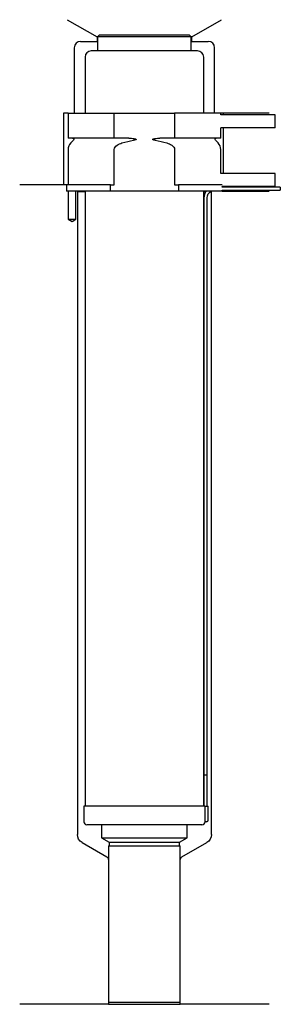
# Model space of a CAD drawing. Header units: millimetres. Extents: x 24 to 108, y 24 to 340.
import ezdxf

# ---------------------------------------------------------------- set-up
doc = ezdxf.new("R2010")
doc.units = ezdxf.units.MM
for name, color, linetype in [('201', 7, 'Continuous'), ('30', 7, 'Continuous'), ('32', 7, 'Continuous')]:
    doc.layers.add(name, color=color, linetype=linetype)

msp = doc.modelspace()

# ---------------------------------------------------------------- linework, layer by layer
at = {"layer": '201', "color": 113}
for p, q in [((39.52, 339.61), (49.05, 334.11)), ((79.45, 334.11), (88.98, 339.61)), ((43.75, 332.61), (49.05, 332.61)), ((49.25, 334.11), (49.05, 334.11)), ((49.05, 334.11), (49.05, 332.61)), ((49.05, 332.61), (49.25, 332.61)), ((79.45, 334.11), (79.25, 334.11)), ((79.25, 332.61), (79.45, 332.61)), ((79.45, 332.61), (79.45, 334.11)), ((79.45, 332.61), (84.75, 332.61)), ((41.75, 330.61), (41.75, 309.61)), ((86.75, 309.61), (86.75, 330.61)), ((38.25, 309.61), (38.25, 286.61)), ((39.75, 309.61), (38.25, 309.61)), ((104.25, 309.61), (88.75, 309.61)), ((89.55, 309.61), (89.55, 309.11)), ((89.55, 304.91), (89.55, 290.31)), ((38.25, 286.61), (24.25, 286.61)), ((39.25, 286.61), (24.25, 286.61)), ((39.25, 286.61), (39.25, 284.61)), ((39.8, 284.61), (39.8, 275.61)), ((42.3, 275.61), (42.3, 284.61)), ((42.65, 284.61), (42.75, 284.51)), ((42.75, 284.51), (42.75, 78.22)), ((42.75, 284.51), (45.2, 284.51)), ((83.3, 284.51), (84.05, 284.51)), ((85.49, 284.51), (85.75, 284.51)), ((85.75, 284.51), (85.85, 284.61)), ((85.75, 78.22), (85.75, 284.51)), ((89.25, 284.61), (104.25, 284.61)), ((39.8, 275.61), (41.05, 274.88)), ((41.05, 274.88), (42.3, 275.61)), ((44.25, 75.62), (52.24, 71.01)), ((76.25, 71.01), (84.25, 75.62)), ((52.74, 70.14), (52.74, 23.72)), ((75.75, 23.72), (75.75, 70.14)), ((52.74, 23.72), (24.25, 23.72)), ((52.74, 23.72), (75.75, 23.72)), ((104.25, 23.72), (75.75, 23.72))]:
    msp.add_line(p, q, dxfattribs=at)
for centre, radius, start, end in [((43.75, 330.61), 2, 90, 180), ((84.75, 330.61), 2, 0, 90), ((51.74, 70.14), 1, 0, 60), ((76.75, 70.14), 1, 120, 180)]:
    msp.add_arc(centre, radius, start, end, dxfattribs=at)
at = {"layer": '201', "color": 113, "extrusion": (0, 0, -1)}
for centre, start, end in [((-45.75, 78.22), 300, 360), ((-82.75, 78.22), 180, 240)]:
    msp.add_arc(centre, 3, start, end, dxfattribs=at)
at = {"layer": '30', "color": 113}
for p, q in [((49.75, 334.61), (49.25, 334.11)), ((79.25, 334.11), (49.25, 334.11)), ((49.25, 334.11), (49.25, 329.61)), ((78.75, 334.61), (49.75, 334.61)), ((79.25, 334.11), (78.75, 334.61)), ((79.25, 329.61), (79.25, 334.11)), ((81.3, 329.61), (47.2, 329.61)), ((45.2, 327.61), (45.2, 309.61)), ((83.3, 309.61), (83.3, 327.61)), ((39.75, 309.61), (54.55, 309.61)), ((39.75, 309.61), (39.75, 301.61)), ((54.55, 301.61), (54.55, 309.61)), ((54.55, 309.61), (73.94, 309.61)), ((73.94, 309.61), (73.94, 301.61)), ((88.75, 309.61), (73.94, 309.61)), ((88.75, 309.11), (88.75, 309.61)), ((88.75, 301.61), (88.75, 304.91)), ((54.55, 301.61), (39.75, 301.61)), ((41.48, 300.92), (40.63, 300.07)), ((59.24, 301.61), (54.55, 301.61)), ((73.94, 301.61), (69.25, 301.61)), ((88.75, 301.61), (73.94, 301.61)), ((87.87, 300.07), (87.02, 300.92)), ((39.75, 297.95), (39.75, 286.61)), ((54.55, 286.61), (54.55, 297.95)), ((73.94, 297.95), (73.94, 286.61)), ((88.75, 290.31), (88.75, 297.95)), ((53.35, 286.61), (39.25, 286.61)), ((39.25, 286.61), (39.25, 284.61)), ((53.35, 284.61), (39.25, 284.61)), ((39.8, 284.61), (39.8, 275.61)), ((42.3, 275.61), (42.3, 284.61)), ((45.2, 284.61), (45.2, 87.31)), ((53.35, 284.61), (53.35, 286.61)), ((53.35, 286.61), (54.55, 286.61)), ((75.15, 284.61), (53.35, 284.61)), ((73.94, 286.61), (75.15, 286.61)), ((75.15, 286.61), (75.15, 284.61)), ((89.22, 286.61), (75.15, 286.61)), ((89.25, 284.61), (75.15, 284.61)), ((83.3, 87.31), (83.3, 284.61)), ((89.25, 285.91), (89.25, 286.11)), ((107.85, 285.91), (89.25, 285.91)), ((89.25, 284.61), (89.25, 284.91)), ((89.25, 284.91), (107.85, 284.91)), ((107.85, 285.91), (107.85, 284.91)), ((83.35, 282.41), (83.35, 97.31)), ((84.35, 97.31), (84.35, 282.41)), ((39.8, 275.61), (42.3, 275.61)), ((83.35, 97.31), (84.35, 97.31)), ((83.35, 97.31), (84.35, 97.31)), ((83.35, 97.31), (83.35, 87.31)), ((84.35, 87.31), (84.35, 97.31)), ((83.68, 87.31), (44.8, 87.31)), ((44.8, 87.31), (44.8, 82.31)), ((83.68, 87.31), (83.68, 82.81)), ((83.68, 87.31), (84.7, 87.31)), ((84.7, 82.81), (84.7, 87.31)), ((84.2, 82.31), (83.7, 82.31)), ((82.7, 81.31), (45.8, 81.31)), ((50.5, 81.31), (50.5, 77.12)), ((78, 77.12), (78, 81.31)), ((50.5, 77.12), (78, 77.12)), ((50.5, 77.12), (52.94, 75.71)), ((75.55, 75.71), (78, 77.12)), ((52.74, 74.51), (75.75, 74.51)), ((52.74, 74.51), (52.74, 24.41)), ((52.94, 75.71), (75.55, 75.71)), ((52.94, 75.71), (52.94, 74.51)), ((75.55, 74.51), (75.55, 75.71)), ((75.75, 24.41), (75.75, 74.51)), ((52.74, 24.41), (75.75, 24.41))]:
    msp.add_line(p, q, dxfattribs=at)
for centre, radius, start, end in [((47.2, 327.61), 2, 90, 180), ((81.3, 327.61), 2, 0, 90), ((42.75, 297.95), 3, 135, 180), ((85.75, 297.95), 3, 0, 45), ((86.85, 282.41), 3.5, 141.0539, 180), ((45.8, 82.31), 1, 180, 270), ((82.7, 82.31), 1, -90, 0), ((84.2, 82.81), 0.5, -90, 0)]:
    msp.add_arc(centre, radius, start, end, dxfattribs=at)
at = {"layer": '30', "color": 113, "extrusion": (0, 0, -1)}
for centre, radius, start, end in [((-41.2, 301.21), 0.4, 90, 225), ((-87.3, 301.21), 0.4, -45, 90), ((-86.85, 282.41), 2.5, 0, 61.6416)]:
    msp.add_arc(centre, radius, start, end, dxfattribs=at)
at = {"layer": '30', "color": 113}
for points in [[(57.06, 300.07), (58.27, 300.44), (59.51, 300.73), (60.77, 300.92)], [(67.73, 300.92), (68.98, 300.73), (70.21, 300.44), (71.44, 300.07)]]:
    msp.add_open_spline(points, degree=3, dxfattribs=at)
for points, knots in [([(59.24, 301.61), (59.29, 301.61), (59.33, 301.61), (59.87, 301.6), (60.37, 301.56), (60.86, 301.47), (61.06, 301.44), (61.26, 301.41), (61.47, 301.33), (61.5, 301.32), (61.54, 301.3), (61.56, 301.3), (61.59, 301.28), (61.61, 301.27), (61.63, 301.25), (61.63, 301.24), (61.64, 301.23), (61.64, 301.22), (61.65, 301.21), (61.65, 301.2), (61.65, 301.19), (61.64, 301.19), (61.64, 301.18), (61.63, 301.17), (61.61, 301.15), (61.59, 301.14), (61.5, 301.08), (61.42, 301.06), (61.15, 300.99), (60.96, 300.95), (60.77, 300.92)], [0, 0, 0, 0, 0.037532, 0.037532, 0.479326, 0.479326, 0.479326, 0.652283, 0.652283, 0.67679, 0.67679, 0.692908, 0.692908, 0.709848, 0.709848, 0.715998, 0.715998, 0.722254, 0.722254, 0.726798, 0.726798, 0.731321, 0.731321, 0.738696, 0.738696, 0.757525, 0.757525, 0.830443, 0.830443, 1, 1, 1, 1]), ([(67.73, 300.92), (67.44, 300.97), (67.13, 300.98), (66.84, 301.18), (66.88, 301.26), (67, 301.33), (67.07, 301.35), (67.28, 301.41), (67.42, 301.44), (68.12, 301.56), (68.69, 301.61), (69.25, 301.61)], [0, 0, 0, 0, 0.25, 0.25, 0.3125, 0.3125, 0.375, 0.375, 0.5, 0.5, 1, 1, 1, 1]), ([(54.55, 297.95), (54.55, 298.53), (55, 299.03), (55.96, 299.68), (56.5, 299.9), (57.06, 300.07)], [0, 0, 0, 0, 0.5, 0.5, 1, 1, 1, 1]), ([(71.44, 300.07), (71.99, 299.9), (72.54, 299.68), (73.5, 299.03), (73.94, 298.53), (73.94, 297.95)], [0, 0, 0, 0, 0.5, 0.5, 1, 1, 1, 1]), ([(83.68, 82.81), (83.68, 82.75), (83.68, 82.69), (83.68, 82.59), (83.68, 82.54), (83.69, 82.45), (83.69, 82.42), (83.69, 82.36), (83.69, 82.33), (83.69, 82.32), (83.69, 82.31), (83.7, 82.31)], [0, 0, 0, 0, 0.207769, 0.207769, 0.415759, 0.415759, 0.624157, 0.624157, 0.834463, 0.834463, 1, 1, 1, 1])]:
    msp.add_open_spline(points, degree=3, knots=knots, dxfattribs=at)
at = {"layer": '32', "color": 113}
for p, q in [((106.25, 309.11), (88.72, 309.11)), ((106.25, 304.91), (106.25, 309.11)), ((106.25, 304.91), (88.72, 304.91)), ((106.25, 290.31), (88.72, 290.31)), ((106.25, 286.11), (106.25, 290.31)), ((106.25, 286.11), (89.22, 286.11))]:
    msp.add_line(p, q, dxfattribs=at)

doc.saveas('drawing.dxf')
